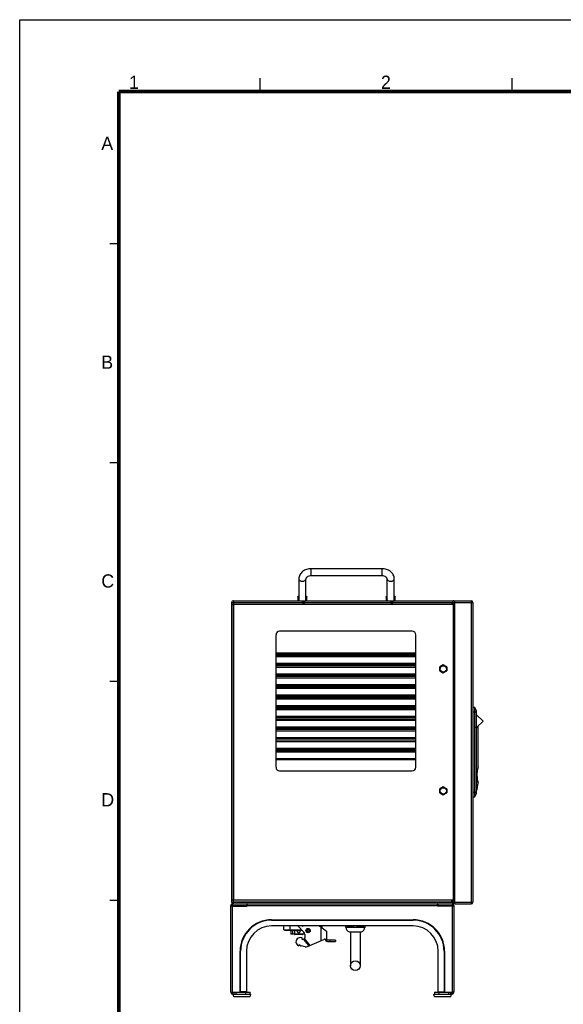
# Model space of a CAD drawing. Header units: millimetres. Extents: x 10 to 584, y 4 to 410.
# Tile 17 of 57: x 10 to 133, y 187 to 410. Entities that reach past the tile are written whole.
import ezdxf

# ---------------------------------------------------------------- set-up
doc = ezdxf.new("R2010")
doc.units = ezdxf.units.MM
doc.header["$LTSCALE"] = 32.67
doc.layers.get('0').update_dxf_attribs({"linetype": 'CONTINUOUS'})
for name, color, linetype in [('02___PRT_ALL_AXES', 7, 'CONTINUOUS'), ('06___PRT_ALL_SURFS', 7, 'CONTINUOUS'), ('0_10', 7, 'CONTINUOUS'), ('0_9', 7, 'CONTINUOUS'), ('3_AXES', 7, 'CONTINUOUS')]:
    doc.layers.add(name, color=color, linetype=linetype)
doc.styles.add('TEXTSTYLE_2', font='txt')

msp = doc.modelspace()

# ---------------------------------------------------------------- linework, layer by layer
at = {"color": 7, "linetype": 'Continuous'}
for p, q in [((10, 10), (10, 410)), ((10, 410), (584, 410)), ((64.4108, 393.7533), (64.4108, 396.7533)), ((121.4108, 393.7533), (121.4108, 396.7533)), ((32.4108, 359.2533), (30.4108, 359.2533)), ((32.4108, 309.7533), (30.4108, 309.7533)), ((75.9555, 284.1897), (75.9555, 285.7897)), ((91.9555, 285.7897), (75.9555, 285.7897)), ((91.9555, 285.7897), (91.9555, 284.1897)), ((73.1555, 283.4576), (73.1555, 278.7283)), ((74.7555, 278.7283), (74.7555, 283.4576)), ((91.9555, 284.1897), (75.9555, 284.1897)), ((93.1555, 278.7283), (93.1555, 283.4576)), ((94.7555, 278.7283), (94.7555, 283.4576)), ((58.3555, 278.555), (58.3555, 277.615)), ((72.8532, 279.3898), (73.1555, 279.3898)), ((72.8666, 279.355), (73.1555, 279.355)), ((72.9555, 279.355), (72.9555, 278.555)), ((74.7555, 279.3898), (75.0577, 279.3898)), ((74.7555, 279.355), (75.0443, 279.355)), ((74.9555, 278.555), (74.9555, 279.355)), ((92.8532, 279.3898), (93.1555, 279.3898)), ((92.8666, 279.355), (93.1555, 279.355)), ((92.9555, 279.355), (92.9555, 278.555)), ((94.7555, 279.3898), (95.0577, 279.3898)), ((94.7555, 279.355), (95.0443, 279.355)), ((94.9555, 278.555), (94.9555, 279.355)), ((108.0555, 277.735), (108.0555, 278.555)), ((108.4555, 209.955), (108.4555, 278.555)), ((108.4555, 278.555), (112.1555, 278.555)), ((112.1555, 278.555), (112.1555, 209.955)), ((57.9555, 278.155), (112.5555, 278.155)), ((73.0855, 278.155), (73.0855, 278.135)), ((74.8255, 278.155), (74.8255, 278.135)), ((93.0855, 278.155), (93.0855, 278.135)), ((94.8255, 278.155), (94.8255, 278.135)), ((108.0555, 277.755), (108.4555, 277.755)), ((112.5555, 278.155), (112.5555, 210.355)), ((68.0055, 240.855), (68.0055, 270.855)), ((98.8055, 271.655), (68.8055, 271.655)), ((99.6055, 240.855), (99.6055, 270.855)), ((99.6055, 266.6936), (68.0055, 266.6936)), ((99.6055, 266.6149), (68.0055, 266.6149)), ((68.0055, 266.555), (99.6055, 266.555)), ((68.0055, 266.255), (99.6055, 266.255)), ((99.6055, 265.855), (68.0055, 265.855)), ((99.6055, 264.3398), (68.0055, 264.3398)), ((68.0055, 264.1486), (99.6055, 264.1486)), ((68.0055, 263.855), (99.6055, 263.855)), ((99.6055, 263.455), (68.0055, 263.455)), ((105.8555, 264.0416), (105.0555, 263.5797)), ((105.0555, 262.6559), (105.0555, 263.5797)), ((106.6555, 263.5797), (105.8555, 264.0416)), ((106.6555, 263.5797), (106.6555, 262.6559)), ((99.6055, 261.9398), (68.0055, 261.9398)), ((68.0055, 261.7486), (99.6055, 261.7486)), ((68.0055, 261.455), (99.6055, 261.455)), ((99.6055, 261.055), (68.0055, 261.055)), ((105.0555, 262.6559), (105.8555, 262.1941)), ((105.8555, 262.1941), (106.6555, 262.6559)), ((32.4108, 260.2533), (30.4108, 260.2533)), ((99.6055, 259.5398), (68.0055, 259.5398)), ((68.0055, 259.3486), (99.6055, 259.3486)), ((68.0055, 259.055), (99.6055, 259.055)), ((99.6055, 258.655), (68.0055, 258.655)), ((99.6055, 257.1398), (68.0055, 257.1398)), ((68.0055, 256.9486), (99.6055, 256.9486)), ((68.0055, 256.655), (99.6055, 256.655)), ((99.6055, 256.255), (68.0055, 256.255)), ((99.6055, 254.7398), (68.0055, 254.7398)), ((68.0055, 254.5486), (99.6055, 254.5486)), ((68.0055, 254.255), (99.6055, 254.255)), ((112.9562, 254.355), (112.5555, 254.355)), ((112.9562, 234.155), (112.9562, 254.355)), ((113.3205, 253.675), (112.9562, 254.355)), ((99.6055, 253.855), (68.0055, 253.855)), ((99.6055, 252.3398), (68.0055, 252.3398)), ((99.6055, 252.1486), (68.0055, 252.1486)), ((68.0055, 251.855), (99.6055, 251.855)), ((112.5555, 253.3835), (113.3205, 253.3835)), ((113.3172, 253.681), (113.3205, 253.681)), ((113.3205, 253.681), (113.3205, 234.8289)), ((113.3205, 252.7521), (113.3971, 252.7521)), ((113.3973, 252.7521), (113.3971, 252.7521)), ((113.3972, 252.7521), (114.8402, 251.309)), ((99.6055, 251.455), (68.0055, 251.455)), ((99.6055, 249.9398), (68.0055, 249.9398)), ((68.0055, 249.7486), (99.6055, 249.7486)), ((113.3205, 250.5178), (113.3509, 250.5178)), ((113.3513, 249.7584), (113.3205, 249.7892)), ((114.8402, 251.309), (113.4627, 249.9315)), ((113.7205, 240.955), (113.7205, 250.1892)), ((68.0055, 249.455), (99.6055, 249.455)), ((99.6055, 249.055), (68.0055, 249.055)), ((99.6055, 247.5398), (68.0055, 247.5398)), ((99.6055, 247.3486), (68.0055, 247.3486)), ((68.0055, 247.055), (99.6055, 247.055)), ((99.6055, 246.655), (68.0055, 246.655)), ((99.6055, 245.1398), (68.0055, 245.1398)), ((68.0055, 244.9486), (99.6055, 244.9486)), ((68.0055, 244.655), (99.6055, 244.655)), ((99.6055, 244.255), (68.0055, 244.255)), ((99.6055, 242.7398), (68.0055, 242.7398)), ((99.6055, 242.5422), (68.0055, 242.5422)), ((68.8055, 240.055), (98.8055, 240.055)), ((105.8555, 236.4416), (105.0555, 235.9797)), ((106.6555, 235.9797), (105.8555, 236.4416)), ((113.6614, 237.5792), (113.3205, 237.5792)), ((113.6614, 237.5792), (113.7165, 237.355)), ((105.0555, 235.0559), (105.0555, 235.9797)), ((105.0555, 235.0559), (105.8555, 234.5941)), ((105.8555, 234.5941), (106.6555, 235.0559)), ((106.6555, 235.9797), (106.6555, 235.0559)), ((113.3205, 235.1264), (112.5555, 235.1264)), ((112.5555, 234.155), (112.9562, 234.155)), ((112.9562, 234.155), (113.3205, 234.835)), ((113.3172, 234.8289), (113.3205, 234.8289)), ((32.4108, 210.7533), (30.4108, 210.7533)), ((57.7555, 189.955), (57.7555, 209.555)), ((57.7555, 209.555), (58.1555, 209.555)), ((57.7555, 209.455), (61.4955, 209.455)), ((57.9555, 210.355), (112.5555, 210.355)), ((58.1555, 209.955), (58.1555, 209.555)), ((58.1555, 209.955), (61.3955, 209.955)), ((58.1555, 190.015), (58.1555, 209.455)), ((58.3555, 209.955), (58.3555, 210.895)), ((61.1994, 209.519), (59.4115, 209.519)), ((59.5185, 210.355), (59.5185, 210.375)), ((61.0925, 210.355), (61.0925, 210.375)), ((61.3955, 209.955), (61.3955, 209.555)), ((61.4955, 209.955), (104.5155, 209.955)), ((61.4955, 209.955), (61.4955, 209.455)), ((61.4955, 209.555), (104.5155, 209.555)), ((70.2555, 210.355), (70.2555, 210.375)), ((71.4555, 210.355), (71.4555, 210.375)), ((76.6555, 210.355), (76.6555, 210.375)), ((77.8555, 210.355), (77.8555, 210.375)), ((78.4555, 210.355), (78.4555, 210.375)), ((83.4855, 210.355), (83.4855, 210.375)), ((88.1685, 210.355), (88.1685, 210.375)), ((89.7425, 210.355), (89.7425, 210.375)), ((94.0555, 210.355), (94.0555, 210.375)), ((95.2555, 210.355), (95.2555, 210.375)), ((96.4555, 210.355), (96.4555, 210.375)), ((97.0378, 210.375), (97.0377, 210.355)), ((97.2507, 210.375), (97.2507, 210.355)), ((98.8555, 210.355), (98.8555, 210.375)), ((100.0555, 210.355), (100.0555, 210.375)), ((101.6602, 210.375), (101.6602, 210.355)), ((101.8733, 210.355), (101.8732, 210.375)), ((103.5455, 210.355), (103.5455, 210.375)), ((104.5155, 209.455), (104.5155, 209.955)), ((104.6155, 209.755), (104.5155, 209.755)), ((108.2555, 209.455), (104.5155, 209.455)), ((104.6155, 209.955), (107.8555, 209.955)), ((104.6155, 209.955), (104.6155, 209.555)), ((106.5994, 209.519), (104.8115, 209.519)), ((104.9185, 210.355), (104.9185, 210.375)), ((106.4925, 210.355), (106.4925, 210.375)), ((107.8555, 209.955), (107.8555, 209.555)), ((108.2555, 209.555), (107.8555, 209.555)), ((107.8555, 209.455), (107.8555, 190.015)), ((108.0555, 209.955), (108.0555, 210.775)), ((108.0555, 210.755), (108.4555, 210.755)), ((108.2555, 209.555), (108.2555, 189.955)), ((108.4555, 209.955), (112.1555, 209.955)), ((67.0055, 206.375), (99.0055, 206.375)), ((67.0055, 206.375), (67.0055, 206.275)), ((67.0055, 206.275), (99.0055, 206.275)), ((99.0055, 204.955), (67.0055, 204.955)), ((69.7555, 204.0534), (69.7555, 204.955)), ((71.1554, 204.955), (71.1555, 203.995)), ((77.811, 204.955), (79.4355, 203.8169)), ((78.3555, 204.955), (78.3555, 204.5735)), ((83.7655, 204.7618), (83.7655, 204.955)), ((84.064, 204.9414), (84.064, 204.955)), ((84.066, 204.9392), (84.066, 204.955)), ((84.0986, 204.955), (84.0986, 204.9235)), ((84.1506, 204.8979), (84.1506, 204.955)), ((84.1526, 204.8957), (84.1526, 204.955)), ((84.1852, 204.955), (84.1852, 204.8818)), ((84.2372, 204.8589), (84.2372, 204.955)), ((84.2392, 204.8567), (84.2392, 204.955)), ((84.2718, 204.955), (84.2718, 204.8445)), ((84.3238, 204.8245), (84.3238, 204.955)), ((84.3258, 204.8222), (84.3258, 204.955)), ((84.3584, 204.955), (84.3584, 204.812)), ((84.4104, 204.7948), (84.4104, 204.955)), ((84.4124, 204.7925), (84.4124, 204.955)), ((84.445, 204.955), (84.445, 204.7843)), ((84.497, 204.7701), (84.497, 204.955)), ((84.499, 204.7678), (84.499, 204.955)), ((84.5316, 204.955), (84.5316, 204.7617)), ((84.5836, 204.7505), (84.5836, 204.955)), ((84.5856, 204.7482), (84.5856, 204.955)), ((84.6182, 204.955), (84.6182, 204.7441)), ((84.6702, 204.7361), (84.6702, 204.955)), ((84.6722, 204.7338), (84.6722, 204.955)), ((84.7048, 204.955), (84.7048, 204.7319)), ((84.7568, 204.7271), (84.7568, 204.955)), ((84.7588, 204.7247), (84.7588, 204.955)), ((84.7914, 204.955), (84.7914, 204.7249)), ((84.8434, 204.7233), (84.8434, 204.955)), ((84.8454, 204.721), (84.8454, 204.955)), ((84.878, 204.955), (84.878, 204.7233)), ((84.93, 204.7249), (84.93, 204.955)), ((84.932, 204.7226), (84.932, 204.955)), ((84.9646, 204.955), (84.9646, 204.7271)), ((85.0166, 204.7319), (85.0166, 204.955)), ((85.0186, 204.7296), (85.0186, 204.955)), ((85.0512, 204.955), (85.0512, 204.7362)), ((85.1032, 204.7442), (85.1032, 204.955)), ((85.1052, 204.7419), (85.1052, 204.955)), ((85.1378, 204.955), (85.1378, 204.7506)), ((85.1898, 204.7618), (85.1898, 204.955)), ((85.1918, 204.7595), (85.1918, 204.955)), ((85.2244, 204.955), (85.2244, 204.7703)), ((85.2764, 204.7845), (85.2764, 204.955)), ((85.2784, 204.7822), (85.2784, 204.955)), ((85.311, 204.955), (85.311, 204.795)), ((85.363, 204.8122), (85.363, 204.955)), ((85.365, 204.8099), (85.365, 204.955)), ((85.3976, 204.955), (85.3976, 204.8246)), ((85.4496, 204.8447), (85.4496, 204.955)), ((85.4516, 204.8425), (85.4516, 204.955)), ((85.4842, 204.955), (85.4842, 204.8591)), ((85.5362, 204.882), (85.5362, 204.955)), ((85.5382, 204.8798), (85.5382, 204.955)), ((85.5708, 204.955), (85.5708, 204.8982)), ((85.6228, 204.9237), (85.6228, 204.955)), ((85.6248, 204.9215), (85.6248, 204.955)), ((85.6574, 204.955), (85.6574, 204.9416)), ((86.254, 204.9414), (86.254, 204.955)), ((86.2866, 204.955), (86.2866, 204.9213)), ((86.2886, 204.955), (86.2886, 204.9235)), ((86.3406, 204.8979), (86.3406, 204.955)), ((86.3732, 204.955), (86.3732, 204.8795)), ((86.3752, 204.955), (86.3752, 204.8818)), ((86.4272, 204.8589), (86.4272, 204.955)), ((86.4598, 204.955), (86.4598, 204.8423)), ((86.4618, 204.955), (86.4618, 204.8445)), ((86.5138, 204.8245), (86.5138, 204.955)), ((86.5464, 204.955), (86.5464, 204.8097)), ((86.5484, 204.955), (86.5484, 204.812)), ((86.6004, 204.7948), (86.6004, 204.955)), ((86.633, 204.955), (86.633, 204.782)), ((86.635, 204.955), (86.635, 204.7843)), ((86.687, 204.7701), (86.687, 204.955)), ((86.7196, 204.955), (86.7196, 204.7594)), ((86.7216, 204.955), (86.7216, 204.7617)), ((86.7736, 204.7505), (86.7736, 204.955)), ((86.8062, 204.955), (86.8062, 204.7418)), ((86.8082, 204.955), (86.8082, 204.7441)), ((86.8602, 204.7361), (86.8602, 204.955)), ((86.8928, 204.955), (86.8928, 204.7295)), ((86.8948, 204.955), (86.8948, 204.7319)), ((86.9468, 204.7271), (86.9468, 204.955)), ((86.9794, 204.955), (86.9794, 204.7226)), ((86.9814, 204.955), (86.9814, 204.7249)), ((87.0334, 204.7233), (87.0334, 204.955)), ((87.066, 204.955), (87.066, 204.721)), ((87.068, 204.955), (87.068, 204.7233)), ((87.12, 204.7249), (87.12, 204.955)), ((87.1526, 204.955), (87.1526, 204.7247)), ((87.1546, 204.955), (87.1546, 204.7271)), ((87.2066, 204.7319), (87.2066, 204.955)), ((87.2392, 204.955), (87.2392, 204.7339)), ((87.2412, 204.955), (87.2412, 204.7362)), ((87.2932, 204.7442), (87.2932, 204.955)), ((87.3258, 204.955), (87.3258, 204.7483)), ((87.3278, 204.955), (87.3278, 204.7506)), ((87.3798, 204.7618), (87.3798, 204.955)), ((87.4124, 204.955), (87.4124, 204.7679)), ((87.4144, 204.955), (87.4144, 204.7703)), ((87.4664, 204.7845), (87.4664, 204.955)), ((87.499, 204.955), (87.499, 204.7927)), ((87.501, 204.955), (87.501, 204.795)), ((87.553, 204.8122), (87.553, 204.955)), ((87.5856, 204.955), (87.5856, 204.8224)), ((87.5876, 204.955), (87.5876, 204.8246)), ((87.6396, 204.8447), (87.6396, 204.955)), ((87.6722, 204.955), (87.6722, 204.8569)), ((87.6742, 204.955), (87.6742, 204.8591)), ((87.7262, 204.882), (87.7262, 204.955)), ((87.7588, 204.955), (87.7588, 204.8959)), ((87.7608, 204.955), (87.7608, 204.8982)), ((87.8128, 204.9237), (87.8128, 204.955)), ((87.8454, 204.955), (87.8454, 204.9395)), ((87.8474, 204.955), (87.8474, 204.9416)), ((88.1455, 204.7319), (88.1455, 204.955)), ((99.0055, 206.375), (99.0055, 206.275)), ((69.7555, 204.0534), (73.8578, 204.0534)), ((70.1255, 203.995), (73.9134, 203.995)), ((74.3151, 203.5728), (73.0412, 204.9118)), ((74.5355, 203.0213), (74.5355, 202.382)), ((75.5445, 203.995), (74.9665, 203.995)), ((74.9895, 204.0534), (75.5213, 204.0534)), ((78.2355, 201.6557), (78.2355, 204.6576)), ((79.4355, 203.8169), (79.4355, 201.975)), ((83.7655, 204.7319), (83.7655, 204.7582)), ((83.7655, 204.7249), (83.7655, 204.7301)), ((83.7695, 204.9395), (83.7695, 204.9215)), ((83.7695, 204.8959), (83.7695, 204.8798)), ((83.7695, 204.8569), (83.7695, 204.8425)), ((83.7695, 204.8224), (83.7695, 204.8099)), ((83.7695, 204.7927), (83.7695, 204.7822)), ((83.7695, 204.7679), (83.7695, 204.7595)), ((83.7695, 204.7483), (83.7695, 204.7419)), ((83.7695, 204.7339), (83.7695, 204.7296)), ((83.7695, 204.7247), (83.7695, 204.7226)), ((83.7695, 204.7208), (83.7695, 204.721)), ((83.7695, 204.7208), (83.8255, 204.655)), ((83.8255, 204.6513), (88.0638, 204.655)), ((83.8255, 204.655), (88.0855, 204.6513)), ((83.8255, 204.655), (83.8255, 204.6513)), ((84.6355, 203.5993), (87.2755, 203.5993)), ((84.878, 204.7209), (84.88, 204.721)), ((86.7731, 204.7479), (86.7716, 204.7482)), ((86.8598, 204.7336), (86.8582, 204.7338)), ((86.9466, 204.7246), (86.9448, 204.7247)), ((87.1201, 204.7227), (87.118, 204.7226)), ((87.2068, 204.7298), (87.2046, 204.7296)), ((87.2935, 204.7423), (87.2912, 204.7419)), ((87.3802, 204.76), (87.3778, 204.7595)), ((87.4669, 204.7829), (87.4644, 204.7822)), ((87.5535, 204.8108), (87.551, 204.8099)), ((87.6401, 204.8435), (87.6376, 204.8425)), ((87.7267, 204.8809), (87.7242, 204.8798)), ((87.8133, 204.9228), (87.8108, 204.9215)), ((88.0855, 204.655), (88.0638, 204.655)), ((88.1415, 204.7208), (88.0855, 204.655)), ((88.0855, 204.655), (88.0855, 204.6513)), ((88.1415, 204.9213), (88.1415, 204.9392)), ((88.1415, 204.8795), (88.1415, 204.8957)), ((88.1415, 204.8423), (88.1415, 204.8567)), ((88.1415, 204.8097), (88.1415, 204.8222)), ((88.1415, 204.782), (88.1415, 204.7925)), ((88.1415, 204.7594), (88.1415, 204.7678)), ((88.1415, 204.7418), (88.1415, 204.7482)), ((88.1415, 204.7295), (88.1415, 204.7338)), ((88.1415, 204.7226), (88.1415, 204.7247)), ((88.1415, 204.721), (88.1415, 204.7208)), ((88.1455, 204.7295), (88.1455, 204.7249)), ((73.2145, 200.7163), (73.1329, 200.492)), ((73.4296, 200.5492), (73.2145, 200.7163)), ((74.0081, 202.1354), (73.8666, 201.9407)), ((74.1803, 201.9185), (75.4268, 200.4329)), ((74.288, 201.9621), (75.5325, 200.4789)), ((75.7439, 200.571), (74.4517, 202.111)), ((75.0978, 200.2897), (78.8161, 201.9085)), ((79.1355, 201.975), (79.4355, 201.975)), ((81.4355, 201.775), (79.1772, 201.775)), ((79.6355, 201.475), (81.4355, 201.475)), ((80.2355, 201.475), (80.2355, 201.775)), ((81.4355, 201.775), (81.4355, 201.475)), ((59.8855, 199.255), (59.9855, 199.255)), ((59.8855, 190.055), (59.8855, 199.255)), ((59.9855, 190.055), (59.9855, 199.255)), ((61.3055, 199.255), (61.3055, 190.055)), ((74.6154, 200.24), (73.6756, 200.4356)), ((104.7055, 190.055), (104.7055, 199.255)), ((106.1255, 199.255), (106.0255, 199.255)), ((106.0255, 199.255), (106.0255, 190.055)), ((106.1255, 199.255), (106.1255, 190.055)), ((57.7555, 190.015), (61.0055, 190.015)), ((57.7555, 189.955), (58.1555, 189.955)), ((58.1555, 189.555), (58.1555, 189.955)), ((58.1555, 189.555), (62.3054, 189.555)), ((58.4455, 188.955), (58.3055, 189.555)), ((58.5555, 189.555), (58.5555, 189.955)), ((58.9555, 189.555), (58.9555, 189.955)), ((59.5055, 190.015), (59.5055, 189.955)), ((61.3055, 190.055), (59.8855, 190.055)), ((61.0055, 190.015), (61.0055, 190.055)), ((61.1055, 190.055), (61.1055, 189.955)), ((61.1555, 189.555), (61.1555, 189.955)), ((62.1555, 189.555), (62.1555, 189.955)), ((62.1655, 188.955), (62.3055, 189.555)), ((103.7055, 189.555), (107.8555, 189.555)), ((103.8455, 188.955), (103.7055, 189.555)), ((103.8555, 189.955), (103.8555, 189.555)), ((104.7055, 190.055), (106.1255, 190.055)), ((104.8555, 189.955), (104.8555, 189.555)), ((104.9055, 190.055), (104.9055, 189.955)), ((105.0055, 190.015), (105.0055, 190.055)), ((105.0055, 190.015), (108.2555, 190.015)), ((106.5055, 190.015), (106.5055, 189.955)), ((107.0555, 189.955), (107.0555, 189.555)), ((107.4555, 189.955), (107.4555, 189.555)), ((107.5655, 188.955), (107.7055, 189.555)), ((108.2555, 189.955), (107.8555, 189.955)), ((107.8555, 189.555), (107.8555, 189.955)), ((62.1654, 188.955), (58.4455, 188.955)), ((107.5654, 188.955), (103.8455, 188.955))]:
    msp.add_line(p, q, dxfattribs=at)
at = {"color": 3, "linetype": 'Continuous'}
for p, q in [((58.3555, 278.555), (108.0555, 278.555)), ((57.9555, 278.155), (57.9555, 210.355)), ((58.3555, 277.615), (57.9555, 277.615)), ((58.3555, 277.615), (58.3555, 210.895)), ((58.3755, 277.595), (58.3555, 277.615)), ((58.3755, 210.375), (58.3755, 278.135)), ((58.3755, 278.135), (107.7555, 278.135)), ((58.3755, 277.735), (108.4555, 277.735)), ((107.7555, 278.135), (107.7555, 277.735)), ((108.0555, 277.735), (108.0555, 210.775)), ((57.9555, 210.895), (58.3755, 210.895)), ((58.1555, 209.455), (58.1555, 209.555)), ((58.1555, 209.555), (61.3955, 209.555)), ((108.4555, 210.775), (58.3755, 210.775)), ((107.7555, 210.375), (58.3755, 210.375)), ((61.4955, 209.955), (61.3955, 209.955)), ((104.6155, 209.955), (104.5155, 209.955)), ((104.6155, 209.555), (107.8555, 209.555)), ((107.7555, 210.375), (107.7555, 210.775)), ((108.0555, 209.955), (107.8555, 209.955)), ((107.8555, 209.555), (107.8555, 209.455)), ((58.1555, 189.955), (58.1555, 190.015)), ((58.1555, 189.955), (62.1555, 189.955)), ((103.8555, 189.955), (107.8555, 189.955)), ((107.8555, 190.015), (107.8555, 189.955))]:
    msp.add_line(p, q, dxfattribs=at)
at = {"color": 7, "linetype": 'Continuous', "const_width": 0.8}
for points in [[(32.4108, 27.7533), (32.4108, 393.7533)], [(32.4108, 393.7533), (562.4108, 393.7533)]]:
    msp.add_lwpolyline(points, dxfattribs=at)
at = {"color": 7, "linetype": 'Continuous'}
for radius in [0.5, 0.3]:
    msp.add_circle((75.2555, 203.915), radius, dxfattribs=at)
at = {"color": 3, "linetype": 'Continuous'}
for centre, start, end in [((58.3555, 278.155), 90, 180), ((108.0555, 278.155), 41.250509, 90), ((58.3555, 210.355), 180, 270), ((108.0555, 210.355), 270, 318.749483)]:
    msp.add_arc(centre, 0.4, start, end, dxfattribs=at)
at = {"color": 7, "linetype": 'Continuous'}
for centre, radius, start, end in [((72.8666, 279.375), 0.02, 132.100656, 270), ((76.1224, 278.7268), 2.967, 179.971663, 183.320936), ((71.7885, 278.7268), 2.9669, 356.679036, 0.028315), ((75.0443, 279.375), 0.02, 270, 47.899344), ((92.8666, 279.375), 0.02, 132.100656, 270), ((96.1224, 278.7268), 2.967, 179.971638, 183.320935), ((91.7885, 278.7268), 2.967, 356.67908, 0.028365), ((95.0443, 279.375), 0.02, 270, 47.899344), ((112.1555, 278.155), 0.4, 0, 90), ((68.8055, 270.855), 0.8, 90, 180), ((98.8055, 270.855), 0.8, 0, 90), ((113.8062, 249.5881), 0.4857, 135, 180), ((68.8055, 240.855), 0.8, 180, 270), ((98.8055, 240.855), 0.8, 270, 360), ((107.2804, 237.5792), 6.44, 339.699943, 358.00417), ((58.1555, 209.555), 0.4, 90, 180), ((59.4236, 209.535), 0.02, 90, 232.725181), ((60.865, 211.4288), 2.4, 232.725181, 235.333562), ((59.7459, 211.4288), 2.4, 304.666438, 307.274819), ((61.1873, 209.535), 0.02, 307.274819, 90), ((74.8676, 210.405), 0.06, 210.049035, 236.512891), ((92.8676, 210.405), 0.06, 210.049035, 236.512891), ((103.0434, 210.405), 0.06, 303.487109, 329.950965), ((104.8236, 209.535), 0.02, 90, 232.725181), ((106.265, 211.4288), 2.4, 232.725181, 235.333562), ((105.1459, 211.4288), 2.4, 304.666438, 307.274819), ((106.5873, 209.535), 0.02, 307.274819, 90), ((107.8555, 209.555), 0.4, 0, 90), ((112.1555, 210.355), 0.4, 270, 360), ((67.0055, 199.255), 7.12, 90, 180), ((67.0055, 199.255), 7.02, 90, 180), ((67.0055, 199.255), 5.7, 90, 180), ((74.0555, 205.8768), 1.4, 221.203742, 223.572), ((73.9763, 205.4276), 0.5, 250.987999, 288.931245), ((84.3361, 207.4531), 2.8359, 297.770813, 298.251169), ((86.5261, 207.4531), 2.8359, 297.770813, 298.251169), ((99.0055, 199.255), 7.12, 0, 90), ((99.0055, 199.255), 7.02, 0, 90), ((99.0055, 199.255), 5.7, 0, 90), ((70.1255, 205.195), 1.2, 252.041182, 271.976709), ((73.7355, 203.0213), 0.8, 0, 43.572), ((84.9255, 204.6513), 1.1, 180.000944, 251.203176), ((85.2988, 207.2793), 2.645, 242.219203, 242.768841), ((85.1152, 206.9232), 2.2443, 242.774156, 243.122039), ((85.1748, 207.0513), 2.3826, 243.146897, 244.539039), ((85.1875, 207.0659), 2.4044, 244.504159, 245.097643), ((85.0323, 206.7324), 2.0365, 245.10827, 245.483191), ((85.0762, 206.8396), 2.149, 245.506603, 247.020027), ((85.0842, 206.8461), 2.1614, 246.986291, 247.634868), ((84.9694, 206.5679), 1.8605, 247.645359, 248.04662), ((85.0006, 206.6569), 1.9514, 248.068603, 249.704137), ((85.0056, 206.6572), 1.9569, 249.672312, 250.37705), ((84.9238, 206.4288), 1.7143, 250.387169, 250.813051), ((84.9452, 206.5023), 1.7871, 250.833042, 252.587672), ((84.9482, 206.4981), 1.7878, 252.558617, 253.318945), ((84.8931, 206.315), 1.5965, 253.328409, 253.775973), ((84.9066, 206.3749), 1.654, 253.793388, 255.659407), ((84.9087, 206.3676), 1.6514, 255.634028, 256.447303), ((84.8744, 206.226), 1.5057, 256.4558, 256.92082), ((84.882, 206.2738), 1.55, 256.935085, 258.899493), ((84.6355, 203.7993), 0.2, 251.211122, 270), ((84.8837, 206.2647), 1.5455, 258.878684, 259.739853), ((84.8649, 206.1619), 1.4411, 259.747058, 260.224093), ((84.8681, 206.1986), 1.4735, 260.234692, 262.279046), ((84.8698, 206.1885), 1.4681, 262.26361, 263.16506), ((84.8618, 206.1227), 1.4018, 263.170668, 263.653303), ((84.862, 206.1488), 1.4233, 263.659824, 265.760701), ((84.8638, 206.1384), 1.4176, 265.751268, 266.68296), ((84.862, 206.1087), 1.3878, 266.686721, 267.167973), ((84.8605, 206.1239), 1.3984, 267.170147, 269.300291), ((84.8625, 206.1153), 1.3944, 269.298214, 270.640467), ((84.8605, 206.124), 1.3985, 270.719494, 272.849555), ((84.8626, 206.1144), 1.3936, 272.852991, 273.807958), ((84.8598, 206.1576), 1.4368, 273.807651, 274.265518), ((84.8589, 206.149), 1.4235, 274.258907, 276.359541), ((84.8612, 206.14), 1.4191, 276.369247, 277.315804), ((84.8507, 206.2219), 1.5018, 277.313514, 277.750829), ((84.8527, 206.199), 1.4738, 277.740134, 279.784104), ((84.855, 206.1904), 1.4699, 279.799593, 280.725039), ((84.8317, 206.314), 1.5957, 280.720951, 281.133408), ((84.8388, 206.2743), 1.5505, 281.119038, 283.082944), ((84.8412, 206.2658), 1.5466, 283.103516, 283.996743), ((84.7992, 206.4348), 1.7208, 283.991126, 284.375825), ((84.8141, 206.3755), 1.6546, 284.35829, 286.22372), ((84.8167, 206.3664), 1.6501, 286.248535, 287.100609), ((84.7494, 206.5858), 1.8796, 287.093783, 287.449183), ((84.7755, 206.5031), 1.7879, 287.429052, 289.183036), ((84.7787, 206.4926), 1.7819, 289.2112, 290.015628), ((84.6785, 206.7684), 2.0753, 290.007922, 290.333668), ((84.7199, 206.6579), 1.9524, 290.311523, 291.946382), ((84.7243, 206.6448), 1.9436, 291.977014, 292.729717), ((84.5825, 206.9841), 2.3113, 292.721444, 293.018122), ((84.6443, 206.8407), 2.1502, 292.99452, 294.507264), ((84.6506, 206.8238), 2.137, 294.539551, 295.238626), ((84.4573, 207.2349), 2.5914, 295.230058, 295.498933), ((84.5455, 207.0526), 2.384, 295.474385, 296.86586), ((84.5551, 207.0302), 2.3645, 296.899087, 297.54444), ((84.2986, 207.5228), 2.9199, 297.5358, 297.778581), ((87.413, 207.1416), 2.4897, 242.203924, 243.101435), ((87.3648, 207.0513), 2.3826, 243.146897, 244.539039), ((87.3127, 206.9371), 2.262, 244.489186, 245.457578), ((87.2662, 206.8396), 2.149, 245.506603, 247.020027), ((87.2257, 206.74), 2.0464, 246.971715, 248.021538), ((87.1906, 206.6569), 1.9514, 248.068603, 249.704137), ((87.1603, 206.5714), 1.8656, 249.658564, 250.789165), ((87.1352, 206.5023), 1.7871, 250.833042, 252.587672), ((87.1133, 206.4304), 1.717, 252.546195, 253.754063), ((87.0966, 206.3749), 1.654, 253.793388, 255.659407), ((87.0819, 206.3162), 1.5985, 255.623471, 256.901738), ((87.072, 206.2738), 1.55, 256.935085, 258.899493), ((87.0617, 206.2227), 1.5028, 258.925173, 260.210391), ((87.0581, 206.1986), 1.4735, 260.234692, 262.279046), ((87.0523, 206.1615), 1.4409, 262.322192, 263.643768), ((87.052, 206.1488), 1.4233, 263.659824, 265.760701), ((87.049, 206.1258), 1.4049, 265.822017, 267.16304), ((87.0505, 206.1239), 1.3984, 267.170147, 269.300291), ((87.0485, 206.12), 1.3991, 269.29805, 269.770947), ((87.0485, 206.1139), 1.393, 269.77271, 270.722572), ((87.0505, 206.124), 1.3985, 270.719494, 272.849555), ((87.0477, 206.13), 1.4091, 272.944996, 274.270104), ((87.0489, 206.149), 1.4235, 274.258907, 276.359541), ((87.0435, 206.1699), 1.4493, 276.468839, 277.759807), ((87.0427, 206.199), 1.4738, 277.740134, 279.784104), ((87.2755, 203.7993), 0.2, 270, 288.788812), ((87.0329, 206.2353), 1.5156, 279.904096, 281.146241), ((87.0288, 206.2743), 1.5505, 281.119038, 283.082944), ((86.9855, 204.6513), 1.1, 288.796287, 360), ((87.0125, 206.3265), 1.6091, 283.210139, 284.391841), ((87.0041, 206.3755), 1.6546, 284.35829, 286.22372), ((86.9793, 206.4442), 1.7313, 286.354663, 287.467652), ((86.9655, 206.5031), 1.7879, 287.429052, 289.183036), ((86.9303, 206.5889), 1.8842, 289.314606, 290.353872), ((86.9099, 206.6579), 1.9524, 290.311523, 291.946382), ((86.8622, 206.7615), 2.0697, 292.075974, 293.039404), ((86.8343, 206.8407), 2.1502, 292.99452, 294.507264), ((86.772, 206.9629), 2.2904, 294.632864, 295.520731), ((86.7355, 207.0526), 2.384, 295.474385, 296.86586), ((86.6566, 207.1943), 2.549, 296.986039, 297.800438), ((73.4555, 201.375), 0.94, 53.993832, 249.930061), ((73.7981, 201.0238), 0.6008, 232.173, 258.242), ((74.0555, 202.382), 0.48, 246.830294, 360), ((79.1355, 201.175), 0.8, 90, 113.526), ((79.6355, 201.975), 0.5, 180, 270), ((79.6355, 201.975), 0.2, 180, 270), ((74.7785, 201.0232), 0.8, 258.242, 293.526), ((58.1555, 189.955), 0.4, 180, 270), ((107.8555, 189.955), 0.4, 270, 360)]:
    msp.add_arc(centre, radius, start, end, dxfattribs=at)
msp.add_ellipse((85.9555, 195.975), major_axis=(0, 1.12), ratio=1, dxfattribs=at)
for points, knots in [([(75.9555, 285.7897), (75.6022, 285.7897), (74.9023, 285.6813), (73.9792, 285.2006), (73.425, 284.5484), (73.1949, 283.9386), (73.1555, 283.6172), (73.1555, 283.4576)], [0, 0, 0, 0, 0.26340846, 0.51791304, 0.76133481, 0.88103994, 1, 1, 1, 1]), ([(94.7555, 283.4576), (94.7555, 283.6172), (94.716, 283.9386), (94.486, 284.5484), (93.9317, 285.2006), (93.0086, 285.6813), (92.3087, 285.7897), (91.9555, 285.7897)], [0, 0, 0, 0, 0.11895766, 0.23866376, 0.48208974, 0.73659603, 1, 1, 1, 1]), ([(73.1555, 283.4576), (73.1555, 283.389), (73.2068, 283.2388), (73.3944, 283.0736), (73.6545, 282.9675), (73.8526, 282.9434), (73.9555, 282.9434)], [0, 0, 0, 0, 0.19850953, 0.43039103, 0.7025757, 1, 1, 1, 1]), ([(73.9555, 282.9434), (74.0583, 282.9434), (74.2565, 282.9675), (74.5165, 283.0736), (74.7041, 283.2388), (74.7555, 283.389), (74.7555, 283.4576)], [0, 0, 0, 0, 0.2974243, 0.56960897, 0.80149047, 1, 1, 1, 1]), ([(75.9555, 284.1897), (75.7807, 284.1897), (75.4526, 284.143), (75.0951, 283.9736), (74.8999, 283.7964), (74.7927, 283.6495), (74.7555, 283.5287), (74.7555, 283.4576)], [0, 0, 0, 0, 0.34427482, 0.64300832, 0.76312576, 0.85993307, 1, 1, 1, 1]), ([(93.1555, 283.4576), (93.1555, 283.5287), (93.1182, 283.6496), (93.011, 283.7965), (92.8158, 283.9737), (92.4583, 284.143), (92.1302, 284.1897), (91.9555, 284.1897)], [0, 0, 0, 0, 0.14007043, 0.23687705, 0.3569957, 0.65572589, 1, 1, 1, 1]), ([(93.1555, 283.4576), (93.1555, 283.389), (93.2068, 283.2388), (93.3944, 283.0736), (93.6545, 282.9675), (93.8526, 282.9434), (93.9555, 282.9434)], [0, 0, 0, 0, 0.19850953, 0.43039103, 0.7025757, 1, 1, 1, 1]), ([(93.9555, 282.9434), (94.0583, 282.9434), (94.2565, 282.9675), (94.5165, 283.0736), (94.7041, 283.2388), (94.7555, 283.389), (94.7555, 283.4576)], [0, 0, 0, 0, 0.2974243, 0.56960897, 0.80149047, 1, 1, 1, 1]), ([(73.1559, 278.9063), (73.1335, 278.9126), (73.0659, 278.9182), (72.9993, 278.9257), (72.9555, 278.9294)], [0, 0, 0, 0, 0.34647246, 1, 1, 1, 1]), ([(74.755, 278.9064), (74.7768, 278.9126), (74.8444, 278.9184), (74.911, 278.9259), (74.9555, 278.9296)], [0, 0, 0, 0, 0.33684493, 1, 1, 1, 1]), ([(93.1559, 278.9064), (93.1335, 278.9128), (93.0659, 278.9184), (92.9993, 278.9259), (92.9555, 278.9296)], [0, 0, 0, 0, 0.34654856, 1, 1, 1, 1]), ([(94.755, 278.9063), (94.7768, 278.9124), (94.8444, 278.9182), (94.911, 278.9257), (94.9555, 278.9294)], [0, 0, 0, 0, 0.33676355, 1, 1, 1, 1]), ([(113.3209, 252.5515), (113.3323, 252.5799), (113.3481, 252.6199), (113.3674, 252.6692), (113.3785, 252.6976), (113.3865, 252.7197), (113.3933, 252.7364), (113.3949, 252.7455), (113.3981, 252.7511), (113.3972, 252.7521)], [0, 0, 0, 0, 0.42850103, 0.59969973, 0.74123632, 0.85244474, 0.93275543, 0.98192752, 1, 1, 1, 1]), ([(113.3205, 249.7892), (113.321, 249.8505), (113.325, 250.0935), (113.3369, 250.3365), (113.3509, 250.5178)], [0, 0, 0, 0, 0.25176664, 1, 1, 1, 1]), ([(113.7205, 240.955), (113.7224, 240.9573), (113.7162, 240.9425), (113.7152, 240.9351), (113.7076, 240.9096), (113.6978, 240.872), (113.6817, 240.8116), (113.6627, 240.7366), (113.6408, 240.6461), (113.617, 240.5416), (113.5824, 240.3772), (113.5402, 240.1443), (113.4986, 239.8375), (113.4704, 239.5034), (113.4638, 239.2726), (113.4638, 239.155)], [0, 0, 0, 0, 0.00498738, 0.01119562, 0.01985665, 0.04441618, 0.07831081, 0.12111713, 0.17229865, 0.23128387, 0.29744603, 0.44867926, 0.62043539, 0.80651475, 1, 1, 1, 1]), ([(113.4638, 239.155), (113.4638, 238.996), (113.4842, 238.4658), (113.5724, 237.9396), (113.6614, 237.5792)], [0, 0, 0, 0, 0.29985201, 1, 1, 1, 1])]:
    msp.add_open_spline(points, degree=3, knots=knots, dxfattribs=at)
for points in [[(84.064, 204.9414), (84.0571, 204.9462), (84.05, 204.9508), (84.0427, 204.955)], [(86.254, 204.9414), (86.2471, 204.9462), (86.24, 204.9508), (86.2327, 204.955)]]:
    msp.add_open_spline(points, degree=3, dxfattribs=at)
at = {"layer": '02___PRT_ALL_AXES', "color": 7, "linetype": 'Continuous'}
msp.add_line((104.5155, 209.555), (104.6155, 209.555), dxfattribs=at)
at = {"layer": '02___PRT_ALL_AXES', "color": 3, "linetype": 'Continuous'}
for centre in [(105.8555, 263.1178), (105.8555, 235.5178)]:
    msp.add_circle(centre, 0.72, dxfattribs=at)
at = {"layer": '02___PRT_ALL_AXES', "color": 7, "linetype": 'Continuous'}
for centre, radius, start, end in [((74.4622, 277.6091), 2.4, 122.99579, 132.100656), ((73.4487, 277.6091), 2.4, 47.899344, 57.00421), ((94.4622, 277.6091), 2.4, 122.99579, 132.100656), ((93.4487, 277.6091), 2.4, 47.899344, 57.00421), ((104.2555, 210.5749), 1.2, 291.038305, 297.920185)]:
    msp.add_arc(centre, radius, start, end, dxfattribs=at)
at = {"layer": '06___PRT_ALL_SURFS', "color": 6, "linetype": 'Continuous'}
for p, q in [((73.9555, 277.955), (73.9555, 278.375)), ((74.3605, 278.375), (74.3605, 277.955)), ((74.4555, 278.375), (74.4555, 277.955)), ((93.9555, 277.955), (93.9555, 278.375)), ((94.3605, 278.375), (94.3605, 277.955)), ((94.4555, 278.375), (94.4555, 277.955))]:
    msp.add_line(p, q, dxfattribs=at)
at = {"layer": '06___PRT_ALL_SURFS', "color": 7, "linetype": 'Continuous'}
for p, q in [((73.9555, 278.375), (74.4555, 278.375)), ((73.9555, 277.955), (74.4555, 277.955)), ((93.9555, 278.375), (94.4555, 278.375)), ((93.9555, 277.955), (94.4555, 277.955))]:
    msp.add_line(p, q, dxfattribs=at)
at = {"layer": '0_10', "color": 7, "linetype": 'Continuous'}
for p, q in [((72.1741, 210.355), (72.1706, 210.375)), ((72.1806, 210.355), (72.1771, 210.375)), ((72.185, 210.355), (72.1815, 210.375)), ((75.9295, 210.375), (75.9259, 210.355)), ((75.9339, 210.375), (75.9303, 210.355)), ((75.9403, 210.375), (75.9368, 210.355)), ((71.3555, 203.995), (71.3555, 203.1076)), ((71.8055, 203.0997), (71.8055, 203.995)), ((72.1555, 203.0997), (71.8055, 203.0997)), ((72.1555, 203.995), (72.1555, 203.0962)), ((73.1555, 203.0962), (72.1555, 203.0962)), ((73.1555, 203.4357), (73.1555, 203.0962)), ((74.5312, 203.0997), (73.1555, 203.0997))]:
    msp.add_line(p, q, dxfattribs=at)
msp.add_open_spline([(71.8055, 203.0997), (71.7762, 203.0997), (71.7188, 203.0998), (71.6355, 203.1002), (71.5587, 203.1009), (71.4914, 203.1019), (71.4424, 203.1029), (71.4099, 203.1038), (71.391, 203.1044), (71.3765, 203.1053), (71.365, 203.1056), (71.3599, 203.1069), (71.3555, 203.1068), (71.3555, 203.1076)], degree=3, knots=[0, 0, 0, 0, 0.19495924, 0.38247249, 0.55524421, 0.70670736, 0.83102045, 0.88146683, 0.92342752, 0.95650803, 0.98040063, 0.99488679, 1, 1, 1, 1], dxfattribs=at)
at = {"layer": '0_9', "color": 7, "linetype": 'Continuous'}
for p, q in [((72.2056, 203.0441), (72.2047, 203.0962)), ((74.0654, 203.0441), (72.2056, 203.0441)), ((74.0154, 202.995), (72.2556, 202.995)), ((72.7355, 203.995), (72.7355, 203.835)), ((73.5355, 203.835), (72.7355, 203.835)), ((73.5355, 203.995), (73.5355, 203.835)), ((74.0654, 203.0441), (74.0663, 203.0997))]:
    msp.add_line(p, q, dxfattribs=at)
for centre, radius, start, end in [((72.2556, 203.045), 0.05, 181, 270), ((73.1355, 203.835), 0.4, 180, 360), ((74.0154, 203.045), 0.05, 270, 359)]:
    msp.add_arc(centre, radius, start, end, dxfattribs=at)
at = {"layer": '3_AXES', "color": 7, "linetype": 'Continuous'}
for p, q in [((84.571, 203.6099), (87.3399, 203.6099)), ((84.8355, 203.5993), (84.8355, 195.975)), ((87.0755, 203.5993), (87.0755, 195.975))]:
    msp.add_line(p, q, dxfattribs=at)

# ---------------------------------------------------------------- texts
at = {"color": 7, "linetype": 'Continuous', "char_height": 3, "width": 3, "attachment_point": 1, "line_spacing_factor": 0.9, "style": 'TEXTSTYLE_2'}
for s, insert in [('1', (34.7509, 397.3402)), ('2', (91.7509, 397.3402)), ('A', (28.4685, 383.5155)), ('B', (28.4685, 334.0155)), ('C', (28.4685, 284.5155)), ('D', (28.4685, 235.0155))]:
    msp.add_mtext(s, dxfattribs=dict(at, insert=insert))

doc.saveas('drawing.dxf')
